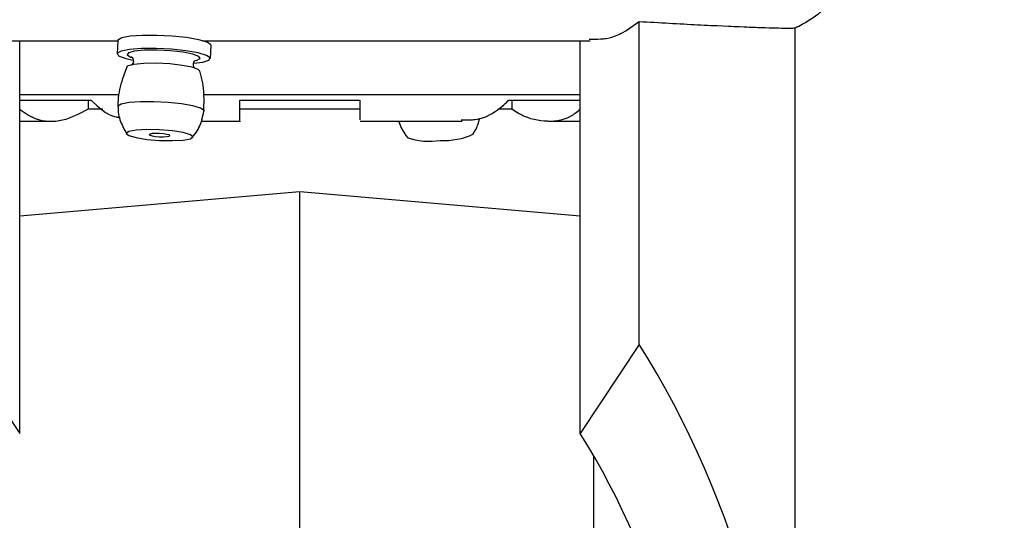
# Paper-space layout 'Sheet9' of a CAD drawing. Header units: inches. Extents: x 2.34 to 9.39, y 0.52 to 7.47.
# Tile 6 of 32: x 4.2484 to 4.4124, y 2.2648 to 2.3481. Entities that reach past the tile are written whole.
import ezdxf

# ---------------------------------------------------------------- set-up
doc = ezdxf.new("R2010")
doc.units = ezdxf.units.IN
doc.header["$MEASUREMENT"] = 0
doc.linetypes.add('PHANTOM', pattern=[0.49999999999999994, 0.25, -0.05, 0.05, -0.05, 0.05, -0.05])
doc.layers.add('FORMAT', color=7, linetype='Continuous')
doc.styles.add('SLDTEXTSTYLE0', font='TXT', dxfattribs={"width": 0.75})
doc.dimstyles.new('SLDDIMSTYLE11', dxfattribs={"dimtxt": 0.1041666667, "dimasz": 0.13, "dimexe": 0, "dimexo": 0.0625, "dimgap": 0.0260416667, "dimtad": 0, "dimtih": 1, "dimtoh": 1, "dimdec": 1, "dimlfac": 18, "dimrnd": 1e-09, "dimzin": 12, "dimdsep": 46, "dimtxsty": 'SLDTEXTSTYLE0', "dimsah": 1, "dimcen": 0.09, "dimadec": 0, "dimazin": 3, "dimtfac": 1, "dimtdec": 1, "dimtofl": 0, "dimtmove": 0, "dimatfit": 3, "dimfxl": 1, "dimfrac": 2, "dimtolj": 1, "dimtzin": 12, "dimarcsym": 0})

# ---------------------------------------------------------------- blocks, each defined once
blk = doc.blocks.new('_D_76')
at = {"layer": 'FORMAT', "color": 7}
for p, q in [((5.9691685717, 6.7509256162), (3.1807116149, 6.7509256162)), ((3.3057116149, 6.7509256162), (3.3057116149, 5.1785009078)), ((3.1517764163, 5.1573782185), (3.1200923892, 5.1573782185)), ((3.1200923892, 5.1573782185), (3.1200923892, 4.9918689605)), ((3.4596467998, 5.1573782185), (3.4913308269, 5.1573782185)), ((3.4913308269, 5.1573782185), (3.4913308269, 4.9918689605)), ((3.1200923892, 4.9918689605), (3.1517764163, 4.9918689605)), ((3.4913308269, 4.9918689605), (3.4596467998, 4.9918689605)), ((3.3057116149, 1.986126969), (3.3057116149, 4.8318573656)), ((4.0575565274, 1.986126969), (3.1807116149, 1.986126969))]:
    blk.add_line(p, q, dxfattribs=at)
for points in [[(3.3057116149, 6.7509256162), (3.2857116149, 6.6209256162), (3.3257116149, 6.6209256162)], [(3.3057116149, 1.986126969), (3.3257116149, 2.116126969), (3.2857116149, 2.116126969)]]:
    blk.add_solid(points, dxfattribs=at)
at = {"layer": 'FORMAT', "color": 7, "char_height": 0.1041666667, "attachment_point": 1, "style": 'SLDTEXTSTYLE0'}
for s, insert in [('2178', (3.1517764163, 5.1261468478)), ('85.8', (3.1710665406, 4.9661352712))]:
    blk.add_mtext(s, dxfattribs=dict(at, insert=insert))
blk = doc.blocks.new('_D_78')
at = {"layer": 'FORMAT', "color": 7}
for p, q in [((4.8515722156, 5.7140035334), (3.5529575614, 5.7140035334)), ((3.6779575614, 5.7140035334), (3.6779575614, 4.5406452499)), ((3.5240223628, 4.5195225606), (3.4923383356, 4.5195225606)), ((3.4923383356, 4.5195225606), (3.4923383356, 4.3540133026)), ((3.8318927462, 4.5195225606), (3.8635767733, 4.5195225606)), ((3.8635767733, 4.5195225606), (3.8635767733, 4.3540133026)), ((3.4923383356, 4.3540133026), (3.5240223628, 4.3540133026)), ((3.8635767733, 4.3540133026), (3.8318927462, 4.3540133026)), ((3.6779575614, 1.986126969), (3.6779575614, 4.1940017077)), ((4.0575565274, 1.986126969), (3.5529575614, 1.986126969))]:
    blk.add_line(p, q, dxfattribs=at)
for points in [[(3.6779575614, 5.7140035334), (3.6579575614, 5.5840035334), (3.6979575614, 5.5840035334)], [(3.6779575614, 1.986126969), (3.6979575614, 2.116126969), (3.6579575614, 2.116126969)]]:
    blk.add_solid(points, dxfattribs=at)
at = {"layer": 'FORMAT', "color": 7, "char_height": 0.1041666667, "attachment_point": 1, "style": 'SLDTEXTSTYLE0'}
for s, insert in [('1704', (3.5240223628, 4.4882911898)), ('67.1', (3.543312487, 4.3282796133))]:
    blk.add_mtext(s, dxfattribs=dict(at, insert=insert))

psp = doc.layouts.new('Sheet9')

# ---------------------------------------------------------------- linework, layer by layer
at = {"color": 7, "linetype": 'Continuous', "lineweight": 25}
for p, q in [((4.3515392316, 2.2940631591), (4.3515392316, 2.3478286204)), ((4.3775426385, 2.1991105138), (4.3775426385, 2.3467741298)), ((4.2467286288, 2.344626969), (4.2647235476, 2.344626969)), ((4.2483947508, 2.2792088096), (4.2483947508, 2.344626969)), ((4.2647243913, 2.3446432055), (4.2646105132, 2.3424517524)), ((4.2788354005, 2.344626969), (4.3433971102, 2.344626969)), ((4.341718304, 2.2792088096), (4.341718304, 2.344626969)), ((4.2801451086, 2.3416445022), (4.2802589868, 2.3438359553)), ((4.2648197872, 2.3355951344), (4.2483947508, 2.3355951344)), ((4.341718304, 2.3355951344), (4.2789845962, 2.3355951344)), ((4.2483947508, 2.334707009), (4.2602945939, 2.334707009)), ((4.2597886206, 2.334707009), (4.2597886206, 2.3332312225)), ((4.2622163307, 2.3332312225), (4.2597886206, 2.3332312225)), ((4.2850565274, 2.334707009), (4.3050565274, 2.334707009)), ((4.3050565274, 2.3332312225), (4.2850565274, 2.3332312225)), ((4.3303244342, 2.3332312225), (4.3280266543, 2.3332312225)), ((4.3298184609, 2.334707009), (4.341718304, 2.334707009)), ((4.3303244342, 2.334707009), (4.3303244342, 2.3332312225)), ((4.2483947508, 2.3312158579), (4.2537652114, 2.3312158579)), ((4.278610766, 2.3312158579), (4.2849809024, 2.3312158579)), ((4.3051027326, 2.3312158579), (4.3221009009, 2.3312158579)), ((4.336356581, 2.3312158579), (4.341718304, 2.3312158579)), ((4.2950565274, 2.3194603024), (4.2483947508, 2.3153779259)), ((4.341718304, 2.3153779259), (4.2950565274, 2.3194603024)), ((4.2950565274, 2.1527936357), (4.2950565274, 2.3194603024)), ((4.2385738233, 2.2940631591), (4.2483947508, 2.2792088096)), ((4.3515392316, 2.2940631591), (4.341718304, 2.2792088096)), ((4.3440193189, 2.1527936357), (4.3440193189, 2.275423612))]:
    psp.add_line(p, q, dxfattribs=at)
at = {"color": 7, "linetype": 'PHANTOM', "lineweight": 18}
for p, q in [((4.3515392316, 2.2940631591), (4.3515392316, 2.3478286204)), ((4.3515392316, 2.2940631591), (4.3515392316, 2.3478286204)), ((4.3515392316, 2.2940631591), (4.3515392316, 2.3478286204)), ((4.3775426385, 2.1991105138), (4.3775426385, 2.3467741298)), ((4.3775426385, 2.1991105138), (4.3775426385, 2.3467741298)), ((4.3775426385, 2.1991105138), (4.3775426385, 2.3467741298)), ((4.2467286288, 2.344626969), (4.2647235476, 2.344626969)), ((4.2467286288, 2.344626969), (4.2647235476, 2.344626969)), ((4.2467286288, 2.344626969), (4.2647235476, 2.344626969)), ((4.2483947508, 2.2792088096), (4.2483947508, 2.344626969)), ((4.2483947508, 2.2792088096), (4.2483947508, 2.344626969)), ((4.2483947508, 2.2792088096), (4.2483947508, 2.344626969)), ((4.2647243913, 2.3446432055), (4.2646105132, 2.3424517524)), ((4.2647243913, 2.3446432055), (4.2646105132, 2.3424517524)), ((4.2647243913, 2.3446432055), (4.2646105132, 2.3424517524)), ((4.2788354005, 2.344626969), (4.3433971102, 2.344626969)), ((4.2788354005, 2.344626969), (4.3433971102, 2.344626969)), ((4.2788354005, 2.344626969), (4.3433971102, 2.344626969)), ((4.341718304, 2.2792088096), (4.341718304, 2.344626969)), ((4.341718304, 2.2792088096), (4.341718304, 2.344626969)), ((4.341718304, 2.2792088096), (4.341718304, 2.344626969)), ((4.2801451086, 2.3416445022), (4.2802589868, 2.3438359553)), ((4.2801451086, 2.3416445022), (4.2802589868, 2.3438359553)), ((4.2801451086, 2.3416445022), (4.2802589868, 2.3438359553)), ((4.2648197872, 2.3355951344), (4.2483947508, 2.3355951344)), ((4.2648197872, 2.3355951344), (4.2483947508, 2.3355951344)), ((4.2648197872, 2.3355951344), (4.2483947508, 2.3355951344)), ((4.341718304, 2.3355951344), (4.2789845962, 2.3355951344)), ((4.341718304, 2.3355951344), (4.2789845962, 2.3355951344)), ((4.341718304, 2.3355951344), (4.2789845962, 2.3355951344)), ((4.2483947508, 2.334707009), (4.2602945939, 2.334707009)), ((4.2483947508, 2.334707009), (4.2602945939, 2.334707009)), ((4.2483947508, 2.334707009), (4.2602945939, 2.334707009)), ((4.2597886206, 2.334707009), (4.2597886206, 2.3332312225)), ((4.2597886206, 2.334707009), (4.2597886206, 2.3332312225)), ((4.2597886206, 2.334707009), (4.2597886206, 2.3332312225)), ((4.2622163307, 2.3332312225), (4.2597886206, 2.3332312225)), ((4.2622163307, 2.3332312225), (4.2597886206, 2.3332312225)), ((4.2622163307, 2.3332312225), (4.2597886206, 2.3332312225)), ((4.2850565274, 2.334707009), (4.3050565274, 2.334707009)), ((4.2850565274, 2.334707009), (4.3050565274, 2.334707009)), ((4.2850565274, 2.334707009), (4.3050565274, 2.334707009)), ((4.3050565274, 2.3332312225), (4.2850565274, 2.3332312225)), ((4.3050565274, 2.3332312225), (4.2850565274, 2.3332312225)), ((4.3050565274, 2.3332312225), (4.2850565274, 2.3332312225)), ((4.3303244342, 2.3332312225), (4.3280266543, 2.3332312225)), ((4.3303244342, 2.3332312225), (4.3280266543, 2.3332312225)), ((4.3303244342, 2.3332312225), (4.3280266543, 2.3332312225)), ((4.3298184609, 2.334707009), (4.341718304, 2.334707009)), ((4.3298184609, 2.334707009), (4.341718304, 2.334707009)), ((4.3298184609, 2.334707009), (4.341718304, 2.334707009)), ((4.3303244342, 2.334707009), (4.3303244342, 2.3332312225)), ((4.3303244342, 2.334707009), (4.3303244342, 2.3332312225)), ((4.3303244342, 2.334707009), (4.3303244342, 2.3332312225)), ((4.2483947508, 2.3312158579), (4.2537652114, 2.3312158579)), ((4.2483947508, 2.3312158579), (4.2537652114, 2.3312158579)), ((4.2483947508, 2.3312158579), (4.2537652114, 2.3312158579)), ((4.278610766, 2.3312158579), (4.2849809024, 2.3312158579)), ((4.278610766, 2.3312158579), (4.2849809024, 2.3312158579)), ((4.278610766, 2.3312158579), (4.2849809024, 2.3312158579)), ((4.3051027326, 2.3312158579), (4.3221009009, 2.3312158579)), ((4.3051027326, 2.3312158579), (4.3221009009, 2.3312158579)), ((4.3051027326, 2.3312158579), (4.3221009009, 2.3312158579)), ((4.336356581, 2.3312158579), (4.341718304, 2.3312158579)), ((4.336356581, 2.3312158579), (4.341718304, 2.3312158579)), ((4.336356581, 2.3312158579), (4.341718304, 2.3312158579)), ((4.2950565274, 2.3194603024), (4.2483947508, 2.3153779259)), ((4.2950565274, 2.3194603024), (4.2483947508, 2.3153779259)), ((4.2950565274, 2.3194603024), (4.2483947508, 2.3153779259)), ((4.341718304, 2.3153779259), (4.2950565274, 2.3194603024)), ((4.2950565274, 2.1527936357), (4.2950565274, 2.3194603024)), ((4.341718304, 2.3153779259), (4.2950565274, 2.3194603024)), ((4.2950565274, 2.1527936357), (4.2950565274, 2.3194603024)), ((4.341718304, 2.3153779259), (4.2950565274, 2.3194603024)), ((4.2950565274, 2.1527936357), (4.2950565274, 2.3194603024)), ((4.2385738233, 2.2940631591), (4.2483947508, 2.2792088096)), ((4.2385738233, 2.2940631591), (4.2483947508, 2.2792088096)), ((4.2385738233, 2.2940631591), (4.2483947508, 2.2792088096)), ((4.3515392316, 2.2940631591), (4.341718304, 2.2792088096)), ((4.3515392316, 2.2940631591), (4.341718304, 2.2792088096)), ((4.3515392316, 2.2940631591), (4.341718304, 2.2792088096)), ((4.3440193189, 2.1527936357), (4.3440193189, 2.275423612)), ((4.3440193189, 2.1527936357), (4.3440193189, 2.275423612)), ((4.3440193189, 2.1527936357), (4.3440193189, 2.275423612))]:
    psp.add_line(p, q, dxfattribs=at)
at = {"color": 7, "linetype": 'Continuous', "lineweight": 25, "flags": 128}
for points in [[(4.2802589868, 2.3438359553), (4.2802327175, 2.3439487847), (4.279605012, 2.344372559), (4.2782064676, 2.344781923), (4.2761886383, 2.3451325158), (4.2737701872, 2.3453863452), (4.2712131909, 2.3455159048), (4.2687947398, 2.3455071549), (4.2667769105, 2.3453610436), (4.2653783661, 2.3450934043), (4.2647506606, 2.34473324), (4.2647243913, 2.3446432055)], [(4.2774187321, 2.3408582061), (4.2788805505, 2.3410468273), (4.2799076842, 2.3413650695), (4.2801188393, 2.3417573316), (4.2794911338, 2.3421811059), (4.2780925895, 2.34259047), (4.2760747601, 2.3429410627), (4.273656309, 2.3431948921), (4.2710993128, 2.3433244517), (4.2686808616, 2.3433157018), (4.2666630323, 2.3431695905), (4.2652644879, 2.3429019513), (4.2646367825, 2.342541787), (4.2648479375, 2.342128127), (4.2658750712, 2.3417057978), (4.267238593, 2.3413875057)], [(4.2777683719, 2.3413224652), (4.2778410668, 2.3413411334), (4.2784548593, 2.341651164), (4.2782479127, 2.3420148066), (4.2772481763, 2.3423829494), (4.2755906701, 2.3427058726), (4.2734992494, 2.3429399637), (4.2712563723, 2.3430536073), (4.2691649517, 2.3430314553), (4.2675074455, 2.3428764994), (4.2665077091, 2.3426096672), (4.2663007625, 2.342266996), (4.266914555, 2.3418947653), (4.267027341, 2.341854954)], [(4.2783599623, 2.3395881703), (4.2781330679, 2.339820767), (4.2771334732, 2.3401888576), (4.2754762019, 2.340511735), (4.2733850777, 2.3407457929), (4.2711425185, 2.3408594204), (4.2690513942, 2.3408372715), (4.267394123, 2.3406823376), (4.2663945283, 2.3404155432), (4.2661727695, 2.3402211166)], [(4.2791313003, 2.3328803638), (4.2791103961, 2.3330122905), (4.2785275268, 2.3334057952), (4.2772288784, 2.333785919), (4.2753551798, 2.3341114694), (4.2731094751, 2.3343471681), (4.2707351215, 2.3344674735), (4.2684894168, 2.3344593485), (4.2666157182, 2.3343236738), (4.2653170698, 2.3340751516), (4.2647342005, 2.3337407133), (4.2647103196, 2.3336312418)], [(4.271694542, 2.328022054), (4.2738177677, 2.3279812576), (4.2756177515, 2.3280802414), (4.2768204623, 2.3283039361), (4.2772427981, 2.3286182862), (4.2768204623, 2.3289754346), (4.2756177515, 2.3293210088), (4.2738177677, 2.3296023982), (4.271694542, 2.3297767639), (4.2695713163, 2.3298175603), (4.2677713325, 2.3297185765), (4.2665686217, 2.3294948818), (4.2661462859, 2.3291805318), (4.2665686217, 2.3288233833), (4.2677713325, 2.3284778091), (4.2695713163, 2.3281964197), (4.271694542, 2.328022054)], [(4.271694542, 2.3286274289), (4.272352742, 2.328614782), (4.272910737, 2.328645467), (4.2732835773, 2.3287148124), (4.2734145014, 2.3288122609), (4.2732835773, 2.3289229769), (4.272910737, 2.3290301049), (4.272352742, 2.3291173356), (4.271694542, 2.329171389), (4.271036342, 2.3291840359), (4.2704783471, 2.3291533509), (4.2701055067, 2.3290840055), (4.2699745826, 2.328986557), (4.2701055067, 2.328875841), (4.2704783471, 2.328768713), (4.271036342, 2.3286814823), (4.271694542, 2.3286274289)]]:
    psp.add_lwpolyline(points, dxfattribs=at)
at = {"color": 7, "linetype": 'PHANTOM', "lineweight": 18, "flags": 128}
for points in [[(4.2802589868, 2.3438359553), (4.2802327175, 2.3439487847), (4.279605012, 2.344372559), (4.2782064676, 2.344781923), (4.2761886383, 2.3451325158), (4.2737701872, 2.3453863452), (4.2712131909, 2.3455159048), (4.2687947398, 2.3455071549), (4.2667769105, 2.3453610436), (4.2653783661, 2.3450934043), (4.2647506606, 2.34473324), (4.2647243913, 2.3446432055)], [(4.2802589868, 2.3438359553), (4.2802327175, 2.3439487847), (4.279605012, 2.344372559), (4.2782064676, 2.344781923), (4.2761886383, 2.3451325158), (4.2737701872, 2.3453863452), (4.2712131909, 2.3455159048), (4.2687947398, 2.3455071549), (4.2667769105, 2.3453610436), (4.2653783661, 2.3450934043), (4.2647506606, 2.34473324), (4.2647243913, 2.3446432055)], [(4.2802589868, 2.3438359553), (4.2802327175, 2.3439487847), (4.279605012, 2.344372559), (4.2782064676, 2.344781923), (4.2761886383, 2.3451325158), (4.2737701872, 2.3453863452), (4.2712131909, 2.3455159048), (4.2687947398, 2.3455071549), (4.2667769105, 2.3453610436), (4.2653783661, 2.3450934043), (4.2647506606, 2.34473324), (4.2647243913, 2.3446432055)], [(4.2774187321, 2.3408582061), (4.2788805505, 2.3410468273), (4.2799076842, 2.3413650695), (4.2801188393, 2.3417573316), (4.2794911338, 2.3421811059), (4.2780925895, 2.34259047), (4.2760747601, 2.3429410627), (4.273656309, 2.3431948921), (4.2710993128, 2.3433244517), (4.2686808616, 2.3433157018), (4.2666630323, 2.3431695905), (4.2652644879, 2.3429019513), (4.2646367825, 2.342541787), (4.2648479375, 2.342128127), (4.2658750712, 2.3417057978), (4.267238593, 2.3413875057)], [(4.2774187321, 2.3408582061), (4.2788805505, 2.3410468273), (4.2799076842, 2.3413650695), (4.2801188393, 2.3417573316), (4.2794911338, 2.3421811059), (4.2780925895, 2.34259047), (4.2760747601, 2.3429410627), (4.273656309, 2.3431948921), (4.2710993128, 2.3433244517), (4.2686808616, 2.3433157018), (4.2666630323, 2.3431695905), (4.2652644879, 2.3429019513), (4.2646367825, 2.342541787), (4.2648479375, 2.342128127), (4.2658750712, 2.3417057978), (4.267238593, 2.3413875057)], [(4.2774187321, 2.3408582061), (4.2788805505, 2.3410468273), (4.2799076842, 2.3413650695), (4.2801188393, 2.3417573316), (4.2794911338, 2.3421811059), (4.2780925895, 2.34259047), (4.2760747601, 2.3429410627), (4.273656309, 2.3431948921), (4.2710993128, 2.3433244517), (4.2686808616, 2.3433157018), (4.2666630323, 2.3431695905), (4.2652644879, 2.3429019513), (4.2646367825, 2.342541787), (4.2648479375, 2.342128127), (4.2658750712, 2.3417057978), (4.267238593, 2.3413875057)], [(4.2777683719, 2.3413224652), (4.2778410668, 2.3413411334), (4.2784548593, 2.341651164), (4.2782479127, 2.3420148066), (4.2772481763, 2.3423829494), (4.2755906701, 2.3427058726), (4.2734992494, 2.3429399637), (4.2712563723, 2.3430536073), (4.2691649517, 2.3430314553), (4.2675074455, 2.3428764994), (4.2665077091, 2.3426096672), (4.2663007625, 2.342266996), (4.266914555, 2.3418947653), (4.267027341, 2.341854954)], [(4.2777683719, 2.3413224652), (4.2778410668, 2.3413411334), (4.2784548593, 2.341651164), (4.2782479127, 2.3420148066), (4.2772481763, 2.3423829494), (4.2755906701, 2.3427058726), (4.2734992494, 2.3429399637), (4.2712563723, 2.3430536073), (4.2691649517, 2.3430314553), (4.2675074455, 2.3428764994), (4.2665077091, 2.3426096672), (4.2663007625, 2.342266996), (4.266914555, 2.3418947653), (4.2670940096, 2.3418328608)], [(4.2777683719, 2.3413224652), (4.2778410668, 2.3413411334), (4.2784548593, 2.341651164), (4.2782479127, 2.3420148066), (4.2772481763, 2.3423829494), (4.2755906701, 2.3427058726), (4.2734992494, 2.3429399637), (4.2712563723, 2.3430536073), (4.2691649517, 2.3430314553), (4.2675074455, 2.3428764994), (4.2665077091, 2.3426096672), (4.2663007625, 2.342266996), (4.266914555, 2.3418947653), (4.2670940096, 2.3418328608)], [(4.2783599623, 2.3395881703), (4.2781330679, 2.339820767), (4.2771334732, 2.3401888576), (4.2754762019, 2.340511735), (4.2733850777, 2.3407457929), (4.2711425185, 2.3408594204), (4.2690513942, 2.3408372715), (4.267394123, 2.3406823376), (4.2663945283, 2.3404155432), (4.2661727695, 2.3402211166)], [(4.2783599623, 2.3395881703), (4.2781330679, 2.339820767), (4.2771334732, 2.3401888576), (4.2754762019, 2.340511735), (4.2733850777, 2.3407457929), (4.2711425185, 2.3408594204), (4.2690513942, 2.3408372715), (4.267394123, 2.3406823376), (4.2663945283, 2.3404155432), (4.2661727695, 2.3402211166)], [(4.2783599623, 2.3395881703), (4.2781330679, 2.339820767), (4.2771334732, 2.3401888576), (4.2754762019, 2.340511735), (4.2733850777, 2.3407457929), (4.2711425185, 2.3408594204), (4.2690513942, 2.3408372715), (4.267394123, 2.3406823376), (4.2663945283, 2.3404155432), (4.2661727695, 2.3402211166)], [(4.2791313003, 2.3328803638), (4.2791103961, 2.3330122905), (4.2785275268, 2.3334057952), (4.2772288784, 2.333785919), (4.2753551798, 2.3341114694), (4.2731094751, 2.3343471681), (4.2707351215, 2.3344674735), (4.2684894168, 2.3344593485), (4.2666157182, 2.3343236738), (4.2653170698, 2.3340751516), (4.2647342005, 2.3337407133), (4.2647103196, 2.3336312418)], [(4.2791313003, 2.3328803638), (4.2791103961, 2.3330122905), (4.2785275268, 2.3334057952), (4.2772288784, 2.333785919), (4.2753551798, 2.3341114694), (4.2731094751, 2.3343471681), (4.2707351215, 2.3344674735), (4.2684894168, 2.3344593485), (4.2666157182, 2.3343236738), (4.2653170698, 2.3340751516), (4.2647342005, 2.3337407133), (4.2647103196, 2.3336312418)], [(4.2791313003, 2.3328803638), (4.2791103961, 2.3330122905), (4.2785275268, 2.3334057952), (4.2772288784, 2.333785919), (4.2753551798, 2.3341114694), (4.2731094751, 2.3343471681), (4.2707351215, 2.3344674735), (4.2684894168, 2.3344593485), (4.2666157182, 2.3343236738), (4.2653170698, 2.3340751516), (4.2647342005, 2.3337407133), (4.2647103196, 2.3336312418)], [(4.271694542, 2.328022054), (4.2738177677, 2.3279812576), (4.2756177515, 2.3280802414), (4.2768204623, 2.3283039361), (4.2772427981, 2.3286182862), (4.2768204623, 2.3289754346), (4.2756177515, 2.3293210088), (4.2738177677, 2.3296023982), (4.271694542, 2.3297767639), (4.2695713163, 2.3298175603), (4.2677713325, 2.3297185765), (4.2665686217, 2.3294948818), (4.2661462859, 2.3291805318), (4.2665686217, 2.3288233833), (4.2677713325, 2.3284778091), (4.2695713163, 2.3281964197), (4.271694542, 2.328022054)], [(4.271694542, 2.328022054), (4.2738177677, 2.3279812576), (4.2756177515, 2.3280802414), (4.2768204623, 2.3283039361), (4.2772427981, 2.3286182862), (4.2768204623, 2.3289754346), (4.2756177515, 2.3293210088), (4.2738177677, 2.3296023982), (4.271694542, 2.3297767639), (4.2695713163, 2.3298175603), (4.2677713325, 2.3297185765), (4.2665686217, 2.3294948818), (4.2661462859, 2.3291805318), (4.2665686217, 2.3288233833), (4.2677713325, 2.3284778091), (4.2695713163, 2.3281964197), (4.271694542, 2.328022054)], [(4.271694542, 2.328022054), (4.2738177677, 2.3279812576), (4.2756177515, 2.3280802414), (4.2768204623, 2.3283039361), (4.2772427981, 2.3286182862), (4.2768204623, 2.3289754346), (4.2756177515, 2.3293210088), (4.2738177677, 2.3296023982), (4.271694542, 2.3297767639), (4.2695713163, 2.3298175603), (4.2677713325, 2.3297185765), (4.2665686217, 2.3294948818), (4.2661462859, 2.3291805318), (4.2665686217, 2.3288233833), (4.2677713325, 2.3284778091), (4.2695713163, 2.3281964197), (4.271694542, 2.328022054)], [(4.271694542, 2.3286274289), (4.272352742, 2.328614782), (4.272910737, 2.328645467), (4.2732835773, 2.3287148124), (4.2734145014, 2.3288122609), (4.2732835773, 2.3289229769), (4.272910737, 2.3290301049), (4.272352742, 2.3291173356), (4.271694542, 2.329171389), (4.271036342, 2.3291840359), (4.2704783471, 2.3291533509), (4.2701055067, 2.3290840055), (4.2699745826, 2.328986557), (4.2701055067, 2.328875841), (4.2704783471, 2.328768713), (4.271036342, 2.3286814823), (4.271694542, 2.3286274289)], [(4.271694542, 2.3286274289), (4.272352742, 2.328614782), (4.272910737, 2.328645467), (4.2732835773, 2.3287148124), (4.2734145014, 2.3288122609), (4.2732835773, 2.3289229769), (4.272910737, 2.3290301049), (4.272352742, 2.3291173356), (4.271694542, 2.329171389), (4.271036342, 2.3291840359), (4.2704783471, 2.3291533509), (4.2701055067, 2.3290840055), (4.2699745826, 2.328986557), (4.2701055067, 2.328875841), (4.2704783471, 2.328768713), (4.271036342, 2.3286814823), (4.271694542, 2.3286274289)], [(4.271694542, 2.3286274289), (4.272352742, 2.328614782), (4.272910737, 2.328645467), (4.2732835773, 2.3287148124), (4.2734145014, 2.3288122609), (4.2732835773, 2.3289229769), (4.272910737, 2.3290301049), (4.272352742, 2.3291173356), (4.271694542, 2.329171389), (4.271036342, 2.3291840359), (4.2704783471, 2.3291533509), (4.2701055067, 2.3290840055), (4.2699745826, 2.328986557), (4.2701055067, 2.328875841), (4.2704783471, 2.328768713), (4.271036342, 2.3286814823), (4.271694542, 2.3286274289)]]:
    psp.add_lwpolyline(points, dxfattribs=at)
at = {"color": 7, "linetype": 'Continuous', "lineweight": 25}
for centre, radius, start, end in [((4.3680127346, 2.3668491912), 0.0222222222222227, 295.3716861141, 308.7593429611), ((4.3166140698, 2.3387795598), 0.0109077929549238, 250.1222947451, 279.5220384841), ((4.3191103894, 2.3392077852), 0.0112071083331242, 266.460565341, 295.5350126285)]:
    psp.add_arc(centre, radius, start, end, dxfattribs=at)
at = {"color": 7, "linetype": 'PHANTOM', "lineweight": 18}
for centre, radius, start, end in [((4.3680127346, 2.3668491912), 0.0222222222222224, 295.3716861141, 308.7593429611), ((4.3680127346, 2.3668491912), 0.0222222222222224, 295.3716861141, 308.7593429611), ((4.3680127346, 2.3668491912), 0.0222222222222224, 295.3716861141, 308.7593429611), ((4.3166140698, 2.3387795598), 0.0109077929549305, 250.1222947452, 279.5220384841), ((4.3166140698, 2.3387795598), 0.0109077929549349, 250.1222947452, 279.5220384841), ((4.3166140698, 2.3387795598), 0.0109077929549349, 250.1222947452, 279.5220384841), ((4.3191103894, 2.3392077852), 0.0112071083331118, 266.460565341, 295.5350126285), ((4.3191103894, 2.3392077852), 0.0112071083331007, 266.460565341, 295.5350126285), ((4.3191103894, 2.3392077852), 0.0112071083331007, 266.460565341, 295.5350126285)]:
    psp.add_arc(centre, radius, start, end, dxfattribs=at)
at = {"color": 7, "linetype": 'Continuous', "lineweight": 25}
for major_axis, start_param, end_param in [((0, 0.1401601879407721), 4.729695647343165, 5.480480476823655), ((0, 0.1191566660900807), 4.732746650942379, 5.477429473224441)]:
    psp.add_ellipse((4.2848898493, 2.1966849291), major_axis=major_axis, ratio=0.6611482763, start_param=start_param, end_param=end_param, dxfattribs=at)
at = {"color": 7, "linetype": 'PHANTOM', "lineweight": 18}
for major_axis, start_param, end_param in [((0, 0.1401601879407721), 4.729695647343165, 5.480480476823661), ((0, 0.1401601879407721), 4.729695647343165, 5.480480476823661), ((0, 0.1401601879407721), 4.729695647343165, 5.480480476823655), ((0, 0.1191566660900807), 4.73274665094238, 5.477429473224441), ((0, 0.1191566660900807), 4.73274665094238, 5.477429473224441), ((0, 0.1191566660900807), 4.73274665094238, 5.477429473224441)]:
    psp.add_ellipse((4.2848898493, 2.1966849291), major_axis=major_axis, ratio=0.6611482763, start_param=start_param, end_param=end_param, dxfattribs=at)
at = {"color": 7, "linetype": 'Continuous', "lineweight": 25}
for points, knots in [([(4.343217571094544, 2.34488523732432), (4.344498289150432, 2.344872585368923), (4.34743500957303, 2.344843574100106), (4.350059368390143, 2.346752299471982), (4.351539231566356, 2.347828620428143)], [0, 0, 0, 0, 0.4361048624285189, 1, 1, 1, 1]), ([(4.351539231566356, 2.347828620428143), (4.354919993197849, 2.3476340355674), (4.361779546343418, 2.347239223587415), (4.369379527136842, 2.34690697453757), (4.374754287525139, 2.34672744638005), (4.377130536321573, 2.34670586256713), (4.377444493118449, 2.346757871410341), (4.377542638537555, 2.346774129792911)], [0, 0, 0, 0, 0.2209387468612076, 0.4482839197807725, 0.6692407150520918, 0.8966019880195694, 1, 1, 1, 1]), ([(4.267039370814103, 2.341925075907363), (4.267043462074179, 2.341923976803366), (4.267052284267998, 2.341921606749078), (4.2672589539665, 2.341698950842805), (4.267380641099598, 2.341200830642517), (4.267202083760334, 2.340727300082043), (4.266984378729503, 2.340534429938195), (4.266963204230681, 2.340525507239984), (4.266953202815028, 2.340521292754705)], [0, 0, 0, 0, 0.1402828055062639, 0.3024990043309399, 0.5042991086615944, 0.6983279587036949, 0.8575103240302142, 1, 1, 1, 1]), ([(4.277447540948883, 2.340185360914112), (4.277418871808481, 2.340226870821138), (4.277320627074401, 2.340369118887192), (4.277282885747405, 2.340845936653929), (4.277498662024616, 2.341241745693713), (4.27767469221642, 2.34137544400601), (4.277676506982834, 2.341374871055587), (4.277677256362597, 2.341374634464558)], [0, 0, 0, 0, 0.1134847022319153, 0.3888946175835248, 0.6427481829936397, 0.8524783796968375, 1, 1, 1, 1]), ([(4.266244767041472, 2.340229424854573), (4.265942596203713, 2.33943683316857), (4.265205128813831, 2.337502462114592), (4.264737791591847, 2.335250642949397), (4.264751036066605, 2.333839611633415), (4.264752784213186, 2.3336533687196)], [0, 0, 0, 0, 0.3759937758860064, 0.9176370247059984, 1, 1, 1, 1]), ([(4.279062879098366, 2.332912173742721), (4.279086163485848, 2.333848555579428), (4.27914008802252, 2.336017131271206), (4.27880968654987, 2.338281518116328), (4.27836833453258, 2.339513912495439), (4.278342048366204, 2.339587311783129)], [0, 0, 0, 0, 0.4167975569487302, 0.9652654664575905, 1, 1, 1, 1]), ([(4.259788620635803, 2.333231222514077), (4.258390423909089, 2.33247956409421), (4.255593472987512, 2.330975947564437), (4.25148690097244, 2.331090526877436), (4.249262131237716, 2.332561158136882), (4.248394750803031, 2.333134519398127)], [0, 0, 0, 0, 0.3788366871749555, 0.757824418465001, 0.9999999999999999, 0.9999999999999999, 0.9999999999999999, 0.9999999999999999]), ([(4.260294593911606, 2.334707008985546), (4.261538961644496, 2.333527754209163), (4.263044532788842, 2.332100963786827), (4.264801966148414, 2.331867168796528), (4.26510686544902, 2.331826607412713)], [0, 0, 0, 0, 0.8265087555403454, 0.9999999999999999, 0.9999999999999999, 0.9999999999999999, 0.9999999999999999]), ([(4.264772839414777, 2.333625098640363), (4.264773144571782, 2.333420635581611), (4.264774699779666, 2.332378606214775), (4.265264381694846, 2.330810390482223), (4.265942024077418, 2.329599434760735), (4.266212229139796, 2.329116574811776)], [0, 0, 0, 0, 0.127990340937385, 0.6522923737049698, 1, 1, 1, 1]), ([(4.285056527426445, 2.331242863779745), (4.285056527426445, 2.331234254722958), (4.285056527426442, 2.330839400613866), (4.285056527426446, 2.331860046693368), (4.285056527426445, 2.333805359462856), (4.285056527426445, 2.334707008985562)], [0, 0, 0, 0, 0.0118168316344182, 0.5419785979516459, 0.9999999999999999, 0.9999999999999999, 0.9999999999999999, 0.9999999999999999]), ([(4.305056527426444, 2.334707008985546), (4.305056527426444, 2.33435311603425), (4.305056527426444, 2.332873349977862), (4.305056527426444, 2.331331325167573), (4.305056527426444, 2.331425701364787), (4.305056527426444, 2.331461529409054)], [0, 0, 0, 0, 0.1631794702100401, 0.6823177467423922, 1, 1, 1, 1]), ([(4.321906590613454, 2.331455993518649), (4.322919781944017, 2.331428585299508), (4.32541965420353, 2.331360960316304), (4.32808666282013, 2.333022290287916), (4.329560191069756, 2.334455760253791), (4.329818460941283, 2.334707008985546)], [0, 0, 0, 0, 0.3598203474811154, 0.8877937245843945, 1, 1, 1, 1]), ([(4.341718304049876, 2.333143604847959), (4.341173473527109, 2.332720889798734), (4.339349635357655, 2.331305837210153), (4.335686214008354, 2.330969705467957), (4.33238406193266, 2.331862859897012), (4.330688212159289, 2.332989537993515), (4.330324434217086, 2.333231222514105)], [0, 0, 0, 0, 0.1568534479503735, 0.5250720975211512, 0.8981228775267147, 1, 1, 1, 1]), ([(4.277131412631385, 2.32850932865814), (4.277285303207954, 2.328691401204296), (4.277982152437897, 2.329515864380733), (4.278693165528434, 2.331013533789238), (4.278956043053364, 2.332362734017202), (4.279057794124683, 2.332884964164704)], [0, 0, 0, 0, 0.1480106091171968, 0.6702234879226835, 1, 1, 1, 1]), ([(4.323898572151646, 2.329124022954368), (4.324023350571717, 2.329304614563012), (4.324551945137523, 2.330069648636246), (4.324804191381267, 2.330975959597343), (4.324996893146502, 2.331668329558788)], [0, 0, 0, 0, 0.2360569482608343, 1, 1, 1, 1]), ([(4.311529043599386, 2.331215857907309), (4.311674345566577, 2.330777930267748), (4.31200079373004, 2.329794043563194), (4.312624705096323, 2.328965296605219), (4.312970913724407, 2.328505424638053)], [0, 0, 0, 0, 0.4450996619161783, 1, 1, 1, 1])]:
    psp.add_open_spline(points, degree=3, knots=knots, dxfattribs=at)
at = {"color": 7, "linetype": 'PHANTOM', "lineweight": 18}
for points, knots in [([(4.343217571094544, 2.34488523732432), (4.344498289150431, 2.344872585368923), (4.347435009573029, 2.344843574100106), (4.350059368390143, 2.346752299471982), (4.351539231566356, 2.347828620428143)], [0, 0, 0, 0, 0.436104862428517, 1, 1, 1, 1]), ([(4.343217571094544, 2.34488523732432), (4.344498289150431, 2.344872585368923), (4.347435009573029, 2.344843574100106), (4.350059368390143, 2.346752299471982), (4.351539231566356, 2.347828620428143)], [0, 0, 0, 0, 0.436104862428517, 1, 1, 1, 1]), ([(4.343217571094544, 2.34488523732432), (4.344498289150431, 2.344872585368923), (4.347435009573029, 2.344843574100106), (4.350059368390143, 2.346752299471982), (4.351539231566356, 2.347828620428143)], [0, 0, 0, 0, 0.436104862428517, 1, 1, 1, 1]), ([(4.351539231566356, 2.347828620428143), (4.354919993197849, 2.3476340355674), (4.361779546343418, 2.347239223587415), (4.369379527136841, 2.34690697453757), (4.374754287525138, 2.34672744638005), (4.377130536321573, 2.34670586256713), (4.377444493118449, 2.346757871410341), (4.377542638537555, 2.346774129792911)], [0, 0, 0, 0, 0.220938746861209, 0.4482839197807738, 0.6692407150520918, 0.8966019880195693, 1, 1, 1, 1]), ([(4.351539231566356, 2.347828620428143), (4.354919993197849, 2.3476340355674), (4.361779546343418, 2.347239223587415), (4.369379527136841, 2.34690697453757), (4.374754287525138, 2.34672744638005), (4.377130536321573, 2.34670586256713), (4.377444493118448, 2.346757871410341), (4.377542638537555, 2.346774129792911)], [0, 0, 0, 0, 0.2209387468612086, 0.4482839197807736, 0.6692407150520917, 0.8966019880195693, 1, 1, 1, 1]), ([(4.351539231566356, 2.347828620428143), (4.354919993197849, 2.3476340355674), (4.361779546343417, 2.347239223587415), (4.369379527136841, 2.34690697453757), (4.374754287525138, 2.34672744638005), (4.377130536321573, 2.34670586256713), (4.377444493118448, 2.346757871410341), (4.377542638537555, 2.346774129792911)], [0, 0, 0, 0, 0.2209387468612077, 0.4482839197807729, 0.6692407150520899, 0.8966019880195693, 1, 1, 1, 1]), ([(4.267039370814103, 2.341925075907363), (4.267043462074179, 2.341923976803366), (4.267052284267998, 2.341921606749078), (4.2672589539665, 2.341698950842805), (4.267380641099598, 2.341200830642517), (4.267202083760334, 2.340727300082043), (4.266984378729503, 2.340534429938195), (4.266963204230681, 2.340525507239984), (4.266953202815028, 2.340521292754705)], [0, 0, 0, 0, 0.1402828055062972, 0.3024990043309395, 0.5042991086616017, 0.6983279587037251, 0.8575103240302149, 1, 1, 1, 1]), ([(4.267039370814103, 2.341925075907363), (4.267043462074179, 2.341923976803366), (4.267052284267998, 2.341921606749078), (4.2672589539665, 2.341698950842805), (4.267380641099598, 2.341200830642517), (4.267202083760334, 2.340727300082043), (4.266984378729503, 2.340534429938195), (4.266963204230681, 2.340525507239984), (4.266953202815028, 2.340521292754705)], [0, 0, 0, 0, 0.1402828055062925, 0.30249900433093, 0.5042991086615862, 0.6983279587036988, 0.8575103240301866, 1, 1, 1, 1]), ([(4.267039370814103, 2.341925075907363), (4.267043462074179, 2.341923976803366), (4.267052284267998, 2.341921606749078), (4.2672589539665, 2.341698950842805), (4.267380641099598, 2.341200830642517), (4.267202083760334, 2.340727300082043), (4.266984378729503, 2.340534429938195), (4.26696320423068, 2.340525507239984), (4.266953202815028, 2.340521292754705)], [0, 0, 0, 0, 0.1402828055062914, 0.3024990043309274, 0.5042991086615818, 0.698327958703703, 0.8575103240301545, 1, 1, 1, 1]), ([(4.277447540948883, 2.340185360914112), (4.27741887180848, 2.340226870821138), (4.2773206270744, 2.340369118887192), (4.277282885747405, 2.340845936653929), (4.277498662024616, 2.341241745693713), (4.27767469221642, 2.34137544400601), (4.277676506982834, 2.341374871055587), (4.277677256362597, 2.341374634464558)], [0, 0, 0, 0, 0.1134847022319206, 0.388894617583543, 0.6427481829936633, 0.8524783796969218, 1, 1, 1, 1]), ([(4.277447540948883, 2.340185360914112), (4.27741887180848, 2.340226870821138), (4.2773206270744, 2.340369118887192), (4.277282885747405, 2.340845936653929), (4.277498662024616, 2.341241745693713), (4.27767469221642, 2.34137544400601), (4.277676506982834, 2.341374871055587), (4.277677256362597, 2.341374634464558)], [0, 0, 0, 0, 0.1134847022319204, 0.3888946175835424, 0.6427481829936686, 0.852478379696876, 1, 1, 1, 1]), ([(4.277447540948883, 2.340185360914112), (4.27741887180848, 2.340226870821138), (4.2773206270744, 2.340369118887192), (4.277282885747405, 2.34084593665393), (4.277498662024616, 2.341241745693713), (4.27767469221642, 2.34137544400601), (4.277676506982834, 2.341374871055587), (4.277677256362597, 2.341374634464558)], [0, 0, 0, 0, 0.1134847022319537, 0.3888946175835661, 0.6427481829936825, 0.8524783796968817, 1, 1, 1, 1]), ([(4.266244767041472, 2.340229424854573), (4.265942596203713, 2.33943683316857), (4.265205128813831, 2.337502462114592), (4.264737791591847, 2.335250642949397), (4.264751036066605, 2.333839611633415), (4.264752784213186, 2.3336533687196)], [0, 0, 0, 0, 0.3759937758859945, 0.9176370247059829, 1, 1, 1, 1]), ([(4.266244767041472, 2.340229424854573), (4.265942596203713, 2.33943683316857), (4.265205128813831, 2.337502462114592), (4.264737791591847, 2.335250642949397), (4.264751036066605, 2.333839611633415), (4.264752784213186, 2.3336533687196)], [0, 0, 0, 0, 0.3759937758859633, 0.9176370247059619, 1, 1, 1, 1]), ([(4.266244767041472, 2.340229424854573), (4.265942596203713, 2.33943683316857), (4.265205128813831, 2.337502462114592), (4.264737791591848, 2.335250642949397), (4.264751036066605, 2.333839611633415), (4.264752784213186, 2.3336533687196)], [0, 0, 0, 0, 0.3759937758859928, 0.9176370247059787, 0.9999999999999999, 0.9999999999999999, 0.9999999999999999, 0.9999999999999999]), ([(4.279062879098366, 2.332912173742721), (4.279086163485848, 2.333848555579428), (4.27914008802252, 2.336017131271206), (4.278809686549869, 2.338281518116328), (4.278368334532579, 2.339513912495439), (4.278342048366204, 2.339587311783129)], [0, 0, 0, 0, 0.4167975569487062, 0.9652654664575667, 1, 1, 1, 1]), ([(4.279062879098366, 2.332912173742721), (4.279086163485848, 2.333848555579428), (4.27914008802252, 2.336017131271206), (4.278809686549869, 2.338281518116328), (4.278368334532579, 2.339513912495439), (4.278342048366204, 2.339587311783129)], [0, 0, 0, 0, 0.4167975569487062, 0.9652654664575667, 1, 1, 1, 1]), ([(4.279062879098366, 2.332912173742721), (4.279086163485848, 2.333848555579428), (4.279140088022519, 2.336017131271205), (4.278809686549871, 2.338281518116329), (4.278368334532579, 2.339513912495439), (4.278342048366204, 2.339587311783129)], [0, 0, 0, 0, 0.4167975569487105, 0.9652654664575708, 1, 1, 1, 1]), ([(4.259788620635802, 2.333231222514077), (4.258390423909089, 2.33247956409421), (4.255593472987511, 2.330975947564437), (4.25148690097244, 2.331090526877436), (4.249262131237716, 2.332561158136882), (4.248394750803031, 2.333134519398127)], [0, 0, 0, 0, 0.3788366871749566, 0.7578244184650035, 1, 1, 1, 1]), ([(4.259788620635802, 2.333231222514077), (4.258390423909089, 2.33247956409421), (4.255593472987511, 2.330975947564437), (4.25148690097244, 2.331090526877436), (4.249262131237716, 2.332561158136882), (4.248394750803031, 2.333134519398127)], [0, 0, 0, 0, 0.3788366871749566, 0.7578244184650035, 1, 1, 1, 1]), ([(4.259788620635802, 2.333231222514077), (4.258390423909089, 2.33247956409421), (4.255593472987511, 2.330975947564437), (4.25148690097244, 2.331090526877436), (4.249262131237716, 2.332561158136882), (4.248394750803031, 2.333134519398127)], [0, 0, 0, 0, 0.3788366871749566, 0.7578244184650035, 1, 1, 1, 1]), ([(4.260294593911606, 2.334707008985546), (4.261538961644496, 2.333527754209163), (4.263044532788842, 2.332100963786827), (4.264801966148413, 2.331867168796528), (4.26510686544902, 2.331826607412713)], [0, 0, 0, 0, 0.8265087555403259, 1, 1, 1, 1]), ([(4.260294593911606, 2.334707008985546), (4.261538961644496, 2.333527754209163), (4.263044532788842, 2.332100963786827), (4.264801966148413, 2.331867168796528), (4.26510686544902, 2.331826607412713)], [0, 0, 0, 0, 0.8265087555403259, 1, 1, 1, 1]), ([(4.260294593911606, 2.334707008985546), (4.261538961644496, 2.333527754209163), (4.263044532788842, 2.332100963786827), (4.264801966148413, 2.331867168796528), (4.26510686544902, 2.331826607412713)], [0, 0, 0, 0, 0.8265087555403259, 1, 1, 1, 1]), ([(4.264772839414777, 2.333625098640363), (4.264773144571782, 2.333420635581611), (4.264774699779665, 2.332378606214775), (4.265264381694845, 2.330810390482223), (4.265942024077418, 2.329599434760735), (4.266212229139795, 2.329116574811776)], [0, 0, 0, 0, 0.1279903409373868, 0.6522923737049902, 1, 1, 1, 1]), ([(4.264772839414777, 2.333625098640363), (4.264773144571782, 2.333420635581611), (4.264774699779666, 2.332378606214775), (4.265264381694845, 2.330810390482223), (4.265942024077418, 2.329599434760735), (4.266212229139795, 2.329116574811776)], [0, 0, 0, 0, 0.1279903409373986, 0.6522923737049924, 1, 1, 1, 1]), ([(4.264772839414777, 2.333625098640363), (4.264773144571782, 2.333420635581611), (4.264774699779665, 2.332378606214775), (4.265264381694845, 2.330810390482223), (4.265942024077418, 2.329599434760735), (4.266212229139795, 2.329116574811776)], [0, 0, 0, 0, 0.1279903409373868, 0.6522923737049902, 1, 1, 1, 1]), ([(4.285056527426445, 2.331242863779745), (4.285056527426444, 2.331234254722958), (4.285056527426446, 2.330839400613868), (4.285056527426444, 2.331860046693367), (4.285056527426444, 2.333805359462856), (4.285056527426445, 2.334707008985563)], [0, 0, 0, 0, 0.0118168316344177, 0.5419785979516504, 0.9999999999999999, 0.9999999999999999, 0.9999999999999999, 0.9999999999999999]), ([(4.285056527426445, 2.331242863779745), (4.285056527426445, 2.331234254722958), (4.285056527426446, 2.330839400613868), (4.285056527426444, 2.331860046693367), (4.285056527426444, 2.333805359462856), (4.285056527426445, 2.334707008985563)], [0, 0, 0, 0, 0.0118168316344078, 0.5419785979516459, 1, 1, 1, 1]), ([(4.285056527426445, 2.331242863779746), (4.285056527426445, 2.331234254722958), (4.285056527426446, 2.330839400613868), (4.285056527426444, 2.331860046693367), (4.285056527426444, 2.333805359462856), (4.285056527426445, 2.334707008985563)], [0, 0, 0, 0, 0.0118168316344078, 0.5419785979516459, 1, 1, 1, 1]), ([(4.305056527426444, 2.334707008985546), (4.305056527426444, 2.33435311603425), (4.305056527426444, 2.332873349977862), (4.305056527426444, 2.331331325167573), (4.305056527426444, 2.331425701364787), (4.305056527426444, 2.331461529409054)], [0, 0, 0, 0, 0.1631794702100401, 0.6823177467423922, 1, 1, 1, 1]), ([(4.305056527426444, 2.334707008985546), (4.305056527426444, 2.33435311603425), (4.305056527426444, 2.332873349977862), (4.305056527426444, 2.331331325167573), (4.305056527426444, 2.331425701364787), (4.305056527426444, 2.331461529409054)], [0, 0, 0, 0, 0.1631794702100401, 0.6823177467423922, 1, 1, 1, 1]), ([(4.305056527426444, 2.334707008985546), (4.305056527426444, 2.33435311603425), (4.305056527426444, 2.332873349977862), (4.305056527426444, 2.331331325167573), (4.305056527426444, 2.331425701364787), (4.305056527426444, 2.331461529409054)], [0, 0, 0, 0, 0.1631794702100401, 0.6823177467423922, 1, 1, 1, 1]), ([(4.321906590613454, 2.331455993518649), (4.322919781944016, 2.331428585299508), (4.32541965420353, 2.331360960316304), (4.32808666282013, 2.333022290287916), (4.329560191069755, 2.334455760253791), (4.329818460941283, 2.334707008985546)], [0, 0, 0, 0, 0.3598203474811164, 0.8877937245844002, 1, 1, 1, 1]), ([(4.321906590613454, 2.331455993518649), (4.322919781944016, 2.331428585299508), (4.32541965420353, 2.331360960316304), (4.32808666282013, 2.333022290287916), (4.329560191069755, 2.334455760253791), (4.329818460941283, 2.334707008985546)], [0, 0, 0, 0, 0.3598203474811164, 0.8877937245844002, 1, 1, 1, 1]), ([(4.321906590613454, 2.331455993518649), (4.322919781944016, 2.331428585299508), (4.32541965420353, 2.331360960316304), (4.32808666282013, 2.333022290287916), (4.329560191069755, 2.334455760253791), (4.329818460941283, 2.334707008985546)], [0, 0, 0, 0, 0.3598203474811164, 0.8877937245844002, 1, 1, 1, 1]), ([(4.341718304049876, 2.333143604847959), (4.341173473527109, 2.332720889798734), (4.339349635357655, 2.331305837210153), (4.335686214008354, 2.330969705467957), (4.33238406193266, 2.331862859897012), (4.330688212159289, 2.332989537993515), (4.330324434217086, 2.333231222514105)], [0, 0, 0, 0, 0.1568534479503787, 0.5250720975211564, 0.8981228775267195, 1, 1, 1, 1]), ([(4.341718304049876, 2.333143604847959), (4.341173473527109, 2.332720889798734), (4.339349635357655, 2.331305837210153), (4.335686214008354, 2.330969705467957), (4.33238406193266, 2.331862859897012), (4.330688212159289, 2.332989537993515), (4.330324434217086, 2.333231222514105)], [0, 0, 0, 0, 0.1568534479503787, 0.5250720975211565, 0.8981228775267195, 1, 1, 1, 1]), ([(4.341718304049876, 2.333143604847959), (4.341173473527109, 2.332720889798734), (4.339349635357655, 2.331305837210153), (4.335686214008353, 2.330969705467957), (4.33238406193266, 2.331862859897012), (4.330688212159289, 2.332989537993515), (4.330324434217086, 2.333231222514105)], [0, 0, 0, 0, 0.1568534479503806, 0.5250720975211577, 0.8981228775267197, 1, 1, 1, 1]), ([(4.277131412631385, 2.32850932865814), (4.277285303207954, 2.328691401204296), (4.277982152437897, 2.329515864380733), (4.278693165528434, 2.331013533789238), (4.278956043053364, 2.332362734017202), (4.279057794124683, 2.332884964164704)], [0, 0, 0, 0, 0.1480106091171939, 0.6702234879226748, 1, 1, 1, 1]), ([(4.277131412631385, 2.32850932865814), (4.277285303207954, 2.328691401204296), (4.277982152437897, 2.329515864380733), (4.278693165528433, 2.331013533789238), (4.278956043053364, 2.332362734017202), (4.279057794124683, 2.332884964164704)], [0, 0, 0, 0, 0.1480106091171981, 0.6702234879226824, 1, 1, 1, 1]), ([(4.277131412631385, 2.328509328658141), (4.277285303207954, 2.328691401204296), (4.277982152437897, 2.329515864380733), (4.278693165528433, 2.331013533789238), (4.278956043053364, 2.332362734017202), (4.279057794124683, 2.332884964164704)], [0, 0, 0, 0, 0.1480106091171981, 0.6702234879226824, 1, 1, 1, 1]), ([(4.323898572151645, 2.329124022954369), (4.324023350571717, 2.329304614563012), (4.324551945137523, 2.330069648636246), (4.324804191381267, 2.330975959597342), (4.324996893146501, 2.331668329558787)], [0, 0, 0, 0, 0.2360569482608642, 1, 1, 1, 1]), ([(4.323898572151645, 2.329124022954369), (4.324023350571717, 2.329304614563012), (4.324551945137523, 2.330069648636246), (4.324804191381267, 2.330975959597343), (4.324996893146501, 2.331668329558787)], [0, 0, 0, 0, 0.2360569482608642, 1, 1, 1, 1]), ([(4.323898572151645, 2.329124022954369), (4.324023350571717, 2.329304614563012), (4.324551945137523, 2.330069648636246), (4.324804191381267, 2.330975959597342), (4.324996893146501, 2.331668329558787)], [0, 0, 0, 0, 0.2360569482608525, 1, 1, 1, 1]), ([(4.311529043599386, 2.331215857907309), (4.311674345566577, 2.330777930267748), (4.31200079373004, 2.329794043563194), (4.312624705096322, 2.328965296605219), (4.312970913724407, 2.328505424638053)], [0, 0, 0, 0, 0.445099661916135, 1, 1, 1, 1]), ([(4.311529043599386, 2.331215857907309), (4.311674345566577, 2.330777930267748), (4.31200079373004, 2.329794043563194), (4.312624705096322, 2.328965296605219), (4.312970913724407, 2.328505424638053)], [0, 0, 0, 0, 0.4450996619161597, 1, 1, 1, 1]), ([(4.311529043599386, 2.331215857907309), (4.311674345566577, 2.330777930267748), (4.31200079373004, 2.329794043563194), (4.312624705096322, 2.328965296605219), (4.312970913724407, 2.328505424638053)], [0, 0, 0, 0, 0.4450996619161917, 0.9999999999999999, 0.9999999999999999, 0.9999999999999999, 0.9999999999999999])]:
    psp.add_open_spline(points, degree=3, knots=knots, dxfattribs=at)

# ---------------------------------------------------------------- dimensions: what is measured, and where the dimension line sits
at = {"layer": 'FORMAT', "color": 7}
for base, p1, picture, middle in [((3.3057116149, 1.986126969), (6.0191685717, 6.7509256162), '_D_76', (3.3057116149, 5.0051791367)), ((3.6779575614, 1.986126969), (4.9015722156, 5.7140035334), '_D_78', (3.6779575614, 4.3673234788))]:
    dim = psp.add_linear_dim(base=base, p1=p1, p2=(4.1075565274, 1.986126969), angle=90, dimstyle='SLDDIMSTYLE11', dxfattribs=at)
    dim.commit()
    dim.dimension.update_dxf_attribs({"geometry": picture, "text_midpoint": middle, "dimtype": 160})

doc.saveas('drawing.dxf')
